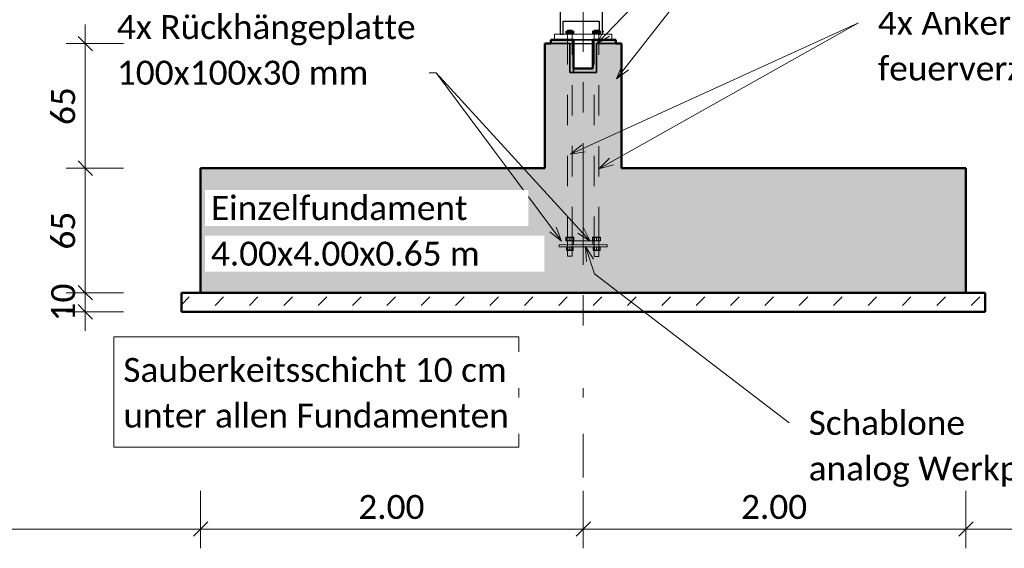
# Model space of a CAD drawing. Header units: metres. Extents: x -3 to 135, y -4 to 27.
# Tile 58 of 81: x 78.39 to 83.53, y -2.48 to 0.27. Entities that reach past the tile are written whole.
import ezdxf

# ---------------------------------------------------------------- set-up
doc = ezdxf.new("R2010")
doc.units = ezdxf.units.M
for name, pattern in [('Rasterlinie', [1.11125, 0.635, -0.15875, 0.15875, -0.15875]), ('Strich', [0.3175, 0.15875, -0.15875]), ('Verdeckt', [0.15, 0.1, -0.05])]:
    doc.linetypes.add(name, pattern=pattern)
for name, color, linetype, lineweight in [('_Verdeckte Linien_', 7, 'Strich', 18), ('A-ANNO-DIMS', 211, 'Continuous', 9), ('A-ANNO-DIMS-50', 211, 'Continuous', 9), ('A-DETL-THIN', 151, 'Continuous', 18), ('A-FLOR', 192, 'Continuous', 35), ('A-FLOR-PATT', 8, 'Continuous', 50), ('S-BEAM', 12, 'Continuous', 35), ('S-FNDN', 32, 'Continuous', 35), ('S-FNDN-HDLN', 4, 'Verdeckt', 25), ('S-GRID', 1, 'Continuous', 9), ('Text', 250, 'Continuous', 9), ('Tragwerksverbindungen', 7, 'Continuous', 18)]:
    doc.layers.add(name, color=color, linetype=linetype, lineweight=lineweight)
doc.styles.add('Calibri_1', font='calibri.ttf', dxfattribs={"height": 0.125})
doc.dimstyles.new('DIM25', dxfattribs={"dimscale": 0.3048, "dimtxt": 0.147169, "dimasz": 0.246063, "dimexe": 0.328084, "dimexo": 0.0625, "dimgap": 0.016404, "dimtad": 1, "dimrnd": 0.001, "dimzin": 0, "dimdsep": 46, "dimtxsty": 'Calibri_1', "dimblk1": 'OBLIQUE', "dimblk2": 'OBLIQUE', "dimsah": 1, "dimcen": 0.09, "dimdle": 0.328084, "dimadec": 0, "dimazin": 0, "dimtfac": 1, "dimtdec": 4, "dimtix": 1, "dimtmove": 0, "dimatfit": 3, "dimfxl": 0.656168, "dimfxlon": 1, "dimtvp": 1, "dimtolj": 1, "dimtzin": 0, "dimlwd": 18, "dimlwe": 18, "dimarcsym": 2})
doc.dimstyles.new('DIM25_1', dxfattribs={"dimscale": 0.3048, "dimtxt": 0.147169, "dimasz": 0.246063, "dimexe": 0.328084, "dimexo": 0.0625, "dimgap": 0.016404, "dimtad": 1, "dimdec": 1, "dimlfac": 100, "dimrnd": 0.1, "dimdsep": 46, "dimtxsty": 'Calibri_1', "dimblk1": 'OBLIQUE', "dimblk2": 'OBLIQUE', "dimsah": 1, "dimcen": 0.09, "dimdle": 0.328084, "dimadec": 0, "dimazin": 0, "dimtfac": 1, "dimtdec": 4, "dimtix": 1, "dimtmove": 0, "dimatfit": 3, "dimfxl": 0.656168, "dimfxlon": 1, "dimtvp": 1, "dimtolj": 1, "dimtzin": 0, "dimlwd": 18, "dimlwe": 18, "dimarcsym": 2})
pattern_1 = [(45, (72.76133, 2.195), (-0.0898026, 0.0898026), [0.0635, -0.0635])]

# ---------------------------------------------------------------- blocks, each defined once
blk = doc.blocks.new('SP-TV-AP-Rechteck_002 - AP-Rechteck-1128527-1 - 1')
at = {"layer": 'Tragwerksverbindungen'}
for p, q in [((2.4135, 0.2), (2.7135, 0.2)), ((2.4135, 0.17), (2.4135, 0.2)), ((2.7135, 0.17), (2.4135, 0.17)), ((2.7135, 0.2), (2.7135, 0.17))]:
    blk.add_line(p, q, dxfattribs=at)
blk = doc.blocks.new('SP-TV-AP-Rechteck_002 - AP-Rechteck-1128540-1 - 1')
at = {"layer": 'Tragwerksverbindungen'}
for p, q in [((2.4385, -0.9), (2.6885, -0.9)), ((2.4385, -0.91), (2.4385, -0.9)), ((2.6885, -0.91), (2.4385, -0.91)), ((2.6885, -0.9), (2.6885, -0.91))]:
    blk.add_line(p, q, dxfattribs=at)
blk = doc.blocks.new('SP-TV-Schraube_Mutter_001 - M24-V46-1 - 1')
at = {"layer": 'Tragwerksverbindungen', "linetype": 'Strich'}
for points in [[(10.4831, 0.2), (10.4831, 0.215), (10.4727, 0.215), (10.4727, 0.2)], [(10.4831, 0.2), (10.5039, 0.2), (10.5039, 0.215), (10.4831, 0.215)], [(10.5143, 0.2), (10.5143, 0.215), (10.5039, 0.215), (10.5039, 0.2)]]:
    blk.add_hatch(color=142, dxfattribs=at).paths.add_polyline_path(points)
at = {"layer": '_Verdeckte Linien_'}
for p, q in [((10.4815, 0.2), (10.4815, -0.8605)), ((10.5055, -0.8605), (10.5055, 0.2)), ((10.4727, -0.8605), (10.4831, -0.8605)), ((10.4727, -0.8795), (10.4727, -0.8605)), ((10.4831, -0.8605), (10.5039, -0.8605)), ((10.4831, -0.8795), (10.4831, -0.8605)), ((10.5039, -0.8605), (10.5143, -0.8605)), ((10.5039, -0.8795), (10.5039, -0.8605)), ((10.5143, -0.8795), (10.5143, -0.8605)), ((10.4831, -0.8795), (10.4727, -0.8795)), ((10.4815, -0.8795), (10.4815, -0.9602)), ((10.5039, -0.8795), (10.4831, -0.8795)), ((10.5143, -0.8795), (10.5039, -0.8795)), ((10.5055, -0.9602), (10.5055, -0.8795)), ((10.4815, -0.9602), (10.4935, -0.9602)), ((10.4819, -0.9602), (10.4935, -0.9602)), ((10.4935, -0.9602), (10.5051, -0.9602)), ((10.4935, -0.9602), (10.5055, -0.9602))]:
    blk.add_line(p, q, dxfattribs=at)
at = {"layer": 'Tragwerksverbindungen'}
for p, q in [((10.4727, 0.215), (10.4831, 0.215)), ((10.4727, 0.2), (10.4727, 0.215)), ((10.4831, 0.215), (10.5039, 0.215)), ((10.4831, 0.2), (10.4831, 0.215)), ((10.5039, 0.215), (10.5143, 0.215)), ((10.5039, 0.2), (10.5039, 0.215)), ((10.5143, 0.2), (10.5143, 0.215)), ((10.4831, 0.2), (10.4727, 0.2)), ((10.5039, 0.2), (10.4831, 0.2)), ((10.5143, 0.2), (10.5039, 0.2))]:
    blk.add_line(p, q, dxfattribs=at)
blk = doc.blocks.new('SP-TV-Mutter_001 - M24-V54-1 - 1')
at = {"layer": '_Verdeckte Linien_'}
for p, q in [((26.4773, -0.91), (26.4755, -0.911)), ((26.4755, -0.9264), (26.4755, -0.9126)), ((26.4819, -0.91), (26.4779, -0.91)), ((26.4935, -0.91), (26.4779, -0.91)), ((26.5092, -0.91), (26.4935, -0.91)), ((26.4935, -0.9264), (26.4935, -0.9126)), ((26.5043, -0.91), (26.504, -0.91)), ((26.5092, -0.91), (26.5052, -0.91)), ((26.5115, -0.911), (26.5097, -0.91)), ((26.5115, -0.9264), (26.5115, -0.9126)), ((26.4755, -0.928), (26.4773, -0.929)), ((26.4779, -0.929), (26.4935, -0.929)), ((26.4779, -0.929), (26.4819, -0.929)), ((26.4935, -0.929), (26.5092, -0.929)), ((26.5052, -0.929), (26.5092, -0.929)), ((26.5097, -0.929), (26.5115, -0.928))]:
    blk.add_line(p, q, dxfattribs=at)
for points in [[(26.4755, -0.9126), (26.4755, -0.9116), (26.4755, -0.911), (26.4755, -0.911)], [(26.4755, -0.911), (26.4755, -0.911), (26.4755, -0.9116), (26.4755, -0.9126)], [(26.4935, -0.9126), (26.4906, -0.9116), (26.4846, -0.9105), (26.4786, -0.9116), (26.4755, -0.9126)], [(26.5115, -0.9126), (26.5086, -0.9116), (26.5026, -0.9105), (26.4966, -0.9116), (26.4935, -0.9126)], [(26.5115, -0.9126), (26.5115, -0.9116), (26.5115, -0.911), (26.5115, -0.911)], [(26.5115, -0.911), (26.5115, -0.911), (26.5115, -0.9116), (26.5115, -0.9126)], [(26.4755, -0.9264), (26.4755, -0.9274), (26.4755, -0.928), (26.4755, -0.928)], [(26.4755, -0.928), (26.4755, -0.928), (26.4755, -0.9274), (26.4755, -0.9264)], [(26.4755, -0.9264), (26.4786, -0.9274), (26.4846, -0.9285), (26.4906, -0.9274), (26.4935, -0.9264)], [(26.4935, -0.9264), (26.4966, -0.9274), (26.5026, -0.9285), (26.5086, -0.9274), (26.5115, -0.9264)], [(26.5115, -0.9264), (26.5115, -0.9274), (26.5115, -0.928), (26.5115, -0.928)], [(26.5115, -0.928), (26.5115, -0.928), (26.5115, -0.9274), (26.5115, -0.9264)]]:
    blk.add_open_spline(points, degree=3, dxfattribs=at)
blk = doc.blocks.new('SP-TV-Mutter_001 - M24-V55-1 - 1')
at = {"layer": '_Verdeckte Linien_'}
for p, q in [((26.4773, -0.861), (26.4755, -0.862)), ((26.4755, -0.8774), (26.4755, -0.8636)), ((26.4819, -0.861), (26.4779, -0.861)), ((26.4935, -0.861), (26.4779, -0.861)), ((26.5092, -0.861), (26.4935, -0.861)), ((26.4935, -0.8774), (26.4935, -0.8636)), ((26.5092, -0.861), (26.5052, -0.861)), ((26.5115, -0.862), (26.5097, -0.861)), ((26.5115, -0.8774), (26.5115, -0.8636)), ((26.4755, -0.879), (26.4773, -0.88)), ((26.4779, -0.88), (26.4935, -0.88)), ((26.4779, -0.88), (26.4819, -0.88)), ((26.4935, -0.88), (26.5092, -0.88)), ((26.504, -0.88), (26.5043, -0.88)), ((26.5052, -0.88), (26.5092, -0.88)), ((26.5097, -0.88), (26.5115, -0.879))]:
    blk.add_line(p, q, dxfattribs=at)
for points in [[(26.4755, -0.8636), (26.4755, -0.8626), (26.4755, -0.862), (26.4755, -0.862)], [(26.4755, -0.862), (26.4755, -0.862), (26.4755, -0.8626), (26.4755, -0.8636)], [(26.4935, -0.8636), (26.4906, -0.8626), (26.4846, -0.8615), (26.4786, -0.8626), (26.4755, -0.8636)], [(26.5115, -0.8636), (26.5086, -0.8626), (26.5026, -0.8615), (26.4966, -0.8626), (26.4935, -0.8636)], [(26.5115, -0.8636), (26.5115, -0.8626), (26.5115, -0.862), (26.5115, -0.862)], [(26.5115, -0.862), (26.5115, -0.862), (26.5115, -0.8626), (26.5115, -0.8636)], [(26.4755, -0.8774), (26.4755, -0.8784), (26.4755, -0.879), (26.4755, -0.879)], [(26.4755, -0.879), (26.4755, -0.879), (26.4755, -0.8784), (26.4755, -0.8774)], [(26.4755, -0.8774), (26.4786, -0.8784), (26.4846, -0.8795), (26.4906, -0.8784), (26.4935, -0.8774)], [(26.4935, -0.8774), (26.4966, -0.8784), (26.5026, -0.8795), (26.5086, -0.8784), (26.5115, -0.8774)], [(26.5115, -0.8774), (26.5115, -0.8784), (26.5115, -0.879), (26.5115, -0.879)], [(26.5115, -0.879), (26.5115, -0.879), (26.5115, -0.8784), (26.5115, -0.8774)]]:
    blk.add_open_spline(points, degree=3, dxfattribs=at)
blk = doc.blocks.new('SP-TV-Schraube_Mutter_001 - M24-V49-1 - 1')
at = {"layer": 'Tragwerksverbindungen', "linetype": 'Strich'}
for points in [[(10.6231, 0.2), (10.6231, 0.215), (10.6127, 0.215), (10.6127, 0.2)], [(10.6231, 0.2), (10.6439, 0.2), (10.6439, 0.215), (10.6231, 0.215)], [(10.6439, 0.2), (10.6475, 0.2), (10.6475, 0.215), (10.6439, 0.215)]]:
    blk.add_hatch(color=142, dxfattribs=at).paths.add_polyline_path(points)
at = {"layer": '_Verdeckte Linien_'}
for p, q in [((10.6476, 0.215), (10.6543, 0.215)), ((10.6543, 0.215), (10.6543, 0.2)), ((10.6215, 0.2), (10.6215, -0.8606)), ((10.6455, -0.8606), (10.6455, 0.2)), ((10.6127, -0.8606), (10.6231, -0.8606)), ((10.6127, -0.8606), (10.6127, -0.8796)), ((10.6231, -0.8606), (10.6439, -0.8606)), ((10.6231, -0.8796), (10.6231, -0.8606)), ((10.6439, -0.8606), (10.6543, -0.8606)), ((10.6439, -0.8606), (10.6439, -0.8796)), ((10.6543, -0.8606), (10.6543, -0.8796)), ((10.6231, -0.8796), (10.6127, -0.8796)), ((10.6215, -0.8796), (10.6215, -0.9617)), ((10.6439, -0.8796), (10.6231, -0.8796)), ((10.6543, -0.8796), (10.6439, -0.8796)), ((10.6455, -0.9617), (10.6455, -0.8796)), ((10.6215, -0.9617), (10.6335, -0.9617)), ((10.6219, -0.9617), (10.6335, -0.9617)), ((10.6335, -0.9617), (10.6451, -0.9617)), ((10.6335, -0.9617), (10.6455, -0.9617))]:
    blk.add_line(p, q, dxfattribs=at)
at = {"layer": 'Tragwerksverbindungen'}
for p, q in [((10.6127, 0.215), (10.6231, 0.215)), ((10.6127, 0.215), (10.6127, 0.2)), ((10.6231, 0.215), (10.6439, 0.215)), ((10.6231, 0.2), (10.6231, 0.215)), ((10.6439, 0.215), (10.6475, 0.215)), ((10.6439, 0.215), (10.6439, 0.2)), ((10.6231, 0.2), (10.6127, 0.2)), ((10.6439, 0.2), (10.6231, 0.2)), ((10.6543, 0.2), (10.6439, 0.2))]:
    blk.add_line(p, q, dxfattribs=at)
blk = doc.blocks.new('SP-TV-Mutter_001 - M24-1128538-1 - 1')
at = {"layer": '_Verdeckte Linien_'}
for p, q in [((2.6173, -0.91), (2.6155, -0.911)), ((2.6155, -0.9126), (2.6155, -0.9264)), ((2.6219, -0.91), (2.6179, -0.91)), ((2.6335, -0.91), (2.6179, -0.91)), ((2.6492, -0.91), (2.6335, -0.91)), ((2.6335, -0.9264), (2.6335, -0.9126)), ((2.6492, -0.91), (2.6452, -0.91)), ((2.6515, -0.911), (2.6497, -0.91)), ((2.6515, -0.9126), (2.6515, -0.9264)), ((2.6155, -0.928), (2.6173, -0.929)), ((2.6179, -0.929), (2.6335, -0.929)), ((2.6179, -0.929), (2.6219, -0.929)), ((2.6335, -0.929), (2.6492, -0.929)), ((2.6452, -0.929), (2.6492, -0.929)), ((2.6497, -0.929), (2.6515, -0.928))]:
    blk.add_line(p, q, dxfattribs=at)
for points in [[(2.6335, -0.9126), (2.6305, -0.9116), (2.6244, -0.9105), (2.6185, -0.9116), (2.6155, -0.9126)], [(2.6155, -0.9126), (2.6155, -0.9116), (2.6155, -0.911), (2.6155, -0.911)], [(2.6155, -0.911), (2.6155, -0.911), (2.6155, -0.9116), (2.6155, -0.9126)], [(2.6515, -0.9126), (2.6486, -0.9116), (2.6426, -0.9105), (2.6366, -0.9116), (2.6335, -0.9126)], [(2.6515, -0.9126), (2.6515, -0.9116), (2.6515, -0.911), (2.6515, -0.911)], [(2.6515, -0.911), (2.6515, -0.911), (2.6515, -0.9116), (2.6515, -0.9126)], [(2.6155, -0.9264), (2.6185, -0.9274), (2.6244, -0.9285), (2.6305, -0.9274), (2.6335, -0.9264)], [(2.6155, -0.9264), (2.6155, -0.9274), (2.6155, -0.928), (2.6155, -0.928)], [(2.6155, -0.928), (2.6155, -0.928), (2.6155, -0.9274), (2.6155, -0.9264)], [(2.6335, -0.9264), (2.6366, -0.9274), (2.6426, -0.9285), (2.6486, -0.9274), (2.6515, -0.9264)], [(2.6515, -0.9264), (2.6515, -0.9274), (2.6515, -0.928), (2.6515, -0.928)], [(2.6515, -0.928), (2.6515, -0.928), (2.6515, -0.9274), (2.6515, -0.9264)]]:
    blk.add_open_spline(points, degree=3, dxfattribs=at)
blk = doc.blocks.new('SP-TV-AP-Rechteck_002 - AP-Rechteck-1128539-1 - 1')
at = {"layer": '_Verdeckte Linien_'}
for p, q in [((2.5135, -0.88), (2.6135, -0.88)), ((2.5135, -0.9), (2.5135, -0.88)), ((2.6135, -0.9), (2.5135, -0.9)), ((2.6135, -0.88), (2.6135, -0.9))]:
    blk.add_line(p, q, dxfattribs=at)
blk = doc.blocks.new('DIMBLOCK134-1 - 1')
at = {"layer": 'A-ANNO-DIMS-50', "lineweight": 18}
for p, q in [((83.3309, -2.3844), (83.3309, -2.1844)), ((87.3309, -2.3844), (87.3309, -2.1844)), ((87.3309, -2.3844), (83.3309, -2.3844)), ((83.3309, -2.3844), (83.3309, -2.4844)), ((87.3309, -2.3844), (87.3309, -2.4844))]:
    blk.add_line(p, q, dxfattribs=at)
at = {"layer": 'A-ANNO-DIMS-50', "lineweight": 35}
for p, q in [((83.3309, -2.3844), (83.3684, -2.3469)), ((87.3309, -2.3844), (87.3684, -2.3469)), ((83.3309, -2.3844), (83.2934, -2.4219)), ((87.3309, -2.3844), (87.2934, -2.4219))]:
    blk.add_line(p, q, dxfattribs=at)
at = {"layer": 'A-ANNO-DIMS-50', "color": 0, "lineweight": 18, "insert": (85.1557, -2.2061), "char_height": 0.125, "width": 0.420292, "attachment_point": 1, "line_spacing_factor": 1.158048, "style": 'Calibri_1'}
blk.add_mtext('4.00', dxfattribs=at)
blk = doc.blocks.new('_Oblique')
at = {"color": 0, "linetype": 'ByBlock', "lineweight": -2}
blk.add_line((-0.5, -0.5), (0.5, 0.5), dxfattribs=at)
blk = doc.blocks.new('DIMBLOCK135-1 - 1')
at = {"layer": 'A-ANNO-DIMS-50', "lineweight": 18}
for p, q in [((81.3309, -2.3844), (81.3309, -2.1844)), ((83.3309, -2.3844), (83.3309, -2.1844)), ((83.3309, -2.3844), (81.3309, -2.3844)), ((81.3309, -2.3844), (81.3309, -2.4844)), ((83.3309, -2.3844), (83.3309, -2.4844))]:
    blk.add_line(p, q, dxfattribs=at)
at = {"layer": 'A-ANNO-DIMS-50', "lineweight": 35}
for p, q in [((81.3309, -2.3844), (81.3684, -2.3469)), ((83.3309, -2.3844), (83.3684, -2.3469)), ((81.3309, -2.3844), (81.2934, -2.4219)), ((83.3309, -2.3844), (83.2934, -2.4219))]:
    blk.add_line(p, q, dxfattribs=at)
at = {"layer": 'A-ANNO-DIMS-50', "color": 0, "lineweight": 18, "insert": (82.1557, -2.2061), "char_height": 0.125, "width": 0.420292, "attachment_point": 1, "line_spacing_factor": 1.158048, "style": 'Calibri_1'}
blk.add_mtext('2.00', dxfattribs=at)
blk = doc.blocks.new('DIMBLOCK136-1 - 1')
at = {"layer": 'A-ANNO-DIMS-50', "lineweight": 18}
for p, q in [((79.3309, -2.3844), (79.3309, -2.1844)), ((81.3309, -2.3844), (81.3309, -2.1844)), ((81.3309, -2.3844), (79.3309, -2.3844)), ((79.3309, -2.3844), (79.3309, -2.4844)), ((81.3309, -2.3844), (81.3309, -2.4844))]:
    blk.add_line(p, q, dxfattribs=at)
at = {"layer": 'A-ANNO-DIMS-50', "lineweight": 35}
for p, q in [((79.3309, -2.3844), (79.3684, -2.3469)), ((81.3309, -2.3844), (81.3684, -2.3469)), ((79.3309, -2.3844), (79.2934, -2.4219)), ((81.3309, -2.3844), (81.2934, -2.4219))]:
    blk.add_line(p, q, dxfattribs=at)
at = {"layer": 'A-ANNO-DIMS-50', "color": 0, "lineweight": 18, "insert": (80.1557, -2.2061), "char_height": 0.125, "width": 0.420292, "attachment_point": 1, "line_spacing_factor": 1.158048, "style": 'Calibri_1'}
blk.add_mtext('2.00', dxfattribs=at)
blk = doc.blocks.new('DIMBLOCK137-1 - 1')
at = {"layer": 'A-ANNO-DIMS-50', "lineweight": 18}
for p, q in [((75.3309, -2.3844), (75.3309, -2.1844)), ((79.3309, -2.3844), (79.3309, -2.1844)), ((79.3309, -2.3844), (75.3309, -2.3844)), ((75.3309, -2.3844), (75.3309, -2.4844)), ((79.3309, -2.3844), (79.3309, -2.4844))]:
    blk.add_line(p, q, dxfattribs=at)
at = {"layer": 'A-ANNO-DIMS-50', "lineweight": 35}
for p, q in [((75.3309, -2.3844), (75.3684, -2.3469)), ((79.3309, -2.3844), (79.3684, -2.3469)), ((75.3309, -2.3844), (75.2934, -2.4219)), ((79.3309, -2.3844), (79.2934, -2.4219))]:
    blk.add_line(p, q, dxfattribs=at)
at = {"layer": 'A-ANNO-DIMS-50', "color": 0, "lineweight": 18, "insert": (77.1557, -2.2061), "char_height": 0.125, "width": 0.420292, "attachment_point": 1, "line_spacing_factor": 1.158048, "style": 'Calibri_1'}
blk.add_mtext('4.00', dxfattribs=at)
blk = doc.blocks.new('DIMBLOCK148-1 - 1')
at = {"layer": 'A-ANNO-DIMS-50', "lineweight": 18}
for p, q in [((78.7286, 0.25), (78.7286, -0.5)), ((78.7286, 0.15), (78.6286, 0.15)), ((78.7286, 0.15), (78.9286, 0.15)), ((78.7286, -0.5), (78.6286, -0.5)), ((78.7286, -0.5), (78.9286, -0.5))]:
    blk.add_line(p, q, dxfattribs=at)
at = {"layer": 'A-ANNO-DIMS-50', "lineweight": 35}
for p, q in [((78.7286, 0.15), (78.6911, 0.1875)), ((78.7286, 0.15), (78.7661, 0.1125)), ((78.7286, -0.5), (78.6911, -0.4625)), ((78.7286, -0.5), (78.7661, -0.5375))]:
    blk.add_line(p, q, dxfattribs=at)
at = {"layer": 'A-ANNO-DIMS-50', "color": 0, "lineweight": 18, "insert": (78.5504, -0.2751), "char_height": 0.125, "width": 0.240167, "attachment_point": 1, "rotation": 90, "line_spacing_factor": 1.158048, "style": 'Calibri_1'}
blk.add_mtext('65', dxfattribs=at)
blk = doc.blocks.new('DIMBLOCK149-1 - 1')
at = {"layer": 'A-ANNO-DIMS-50', "lineweight": 35}
for p, q in [((78.7286, -0.5), (78.6911, -0.4625)), ((78.7286, -0.5), (78.7661, -0.5375)), ((78.7286, -1.15), (78.6911, -1.1125)), ((78.7286, -1.15), (78.7661, -1.1875))]:
    blk.add_line(p, q, dxfattribs=at)
at = {"layer": 'A-ANNO-DIMS-50', "lineweight": 18}
for p, q in [((78.7286, -0.5), (78.6286, -0.5)), ((78.7286, -0.5), (78.7286, -1.15)), ((78.7286, -0.5), (78.9286, -0.5)), ((78.7286, -1.15), (78.6286, -1.15)), ((78.7286, -1.15), (78.9286, -1.15))]:
    blk.add_line(p, q, dxfattribs=at)
at = {"layer": 'A-ANNO-DIMS-50', "color": 0, "lineweight": 18, "insert": (78.5504, -0.9251), "char_height": 0.125, "width": 0.240167, "attachment_point": 1, "rotation": 90, "line_spacing_factor": 1.158048, "style": 'Calibri_1'}
blk.add_mtext('65', dxfattribs=at)
blk = doc.blocks.new('DIMBLOCK150-1 - 1')
at = {"layer": 'A-ANNO-DIMS-50', "lineweight": 35}
for p, q in [((78.7286, -1.15), (78.6911, -1.1125)), ((78.7286, -1.15), (78.7661, -1.1875)), ((78.7286, -1.25), (78.6911, -1.2125)), ((78.7286, -1.25), (78.7661, -1.2875))]:
    blk.add_line(p, q, dxfattribs=at)
at = {"layer": 'A-ANNO-DIMS-50', "lineweight": 18}
for p, q in [((78.7286, -1.15), (78.6286, -1.15)), ((78.7286, -1.15), (78.7286, -1.35)), ((78.7286, -1.15), (78.9286, -1.15)), ((78.7286, -1.25), (78.6286, -1.25)), ((78.7286, -1.25), (78.9286, -1.25))]:
    blk.add_line(p, q, dxfattribs=at)
at = {"layer": 'A-ANNO-DIMS-50', "color": 0, "lineweight": 18, "insert": (78.5504, -1.3001), "char_height": 0.125, "width": 0.240167, "attachment_point": 1, "rotation": 90, "line_spacing_factor": 1.158048, "style": 'Calibri_1'}
blk.add_mtext('10', dxfattribs=at)

msp = doc.modelspace()

# ---------------------------------------------------------------- hatches: boundary and pattern name
at = {"layer": 'A-FLOR-PATT', "lineweight": 35}
h = msp.add_hatch(color=256, dxfattribs=at)
h.paths.add_polyline_path([(81.2609, 0.15), (81.2609, 0.17), (81.1609, 0.17), (81.1609, 0.15)])
h.paths.add_polyline_path([(81.5009, 0.15), (81.5009, 0.17), (81.4009, 0.17), (81.4009, 0.15)])
for points in [[(81.2609, 0), (81.2809, 0), (81.2809, 0.17), (81.2609, 0.17), (81.2609, 0.15)], [(81.4009, 0), (81.4009, 0.17), (81.3809, 0.17), (81.3809, 0)], [(81.2809, 0), (81.3809, 0), (81.3809, 0.02), (81.2809, 0.02)]]:
    msp.add_hatch(color=256, dxfattribs=at).paths.add_polyline_path(points)
at = {"layer": 'A-FLOR-PATT', "lineweight": 18}
h = msp.add_hatch(dxfattribs=at)
h.set_pattern_fill('FP_1', color=256, style=0, pattern_type=2)
h.set_pattern_definition(pattern_1)
h.paths.add_polyline_path([(81.7242, -1.25), (83.4309, -1.25), (83.4309, -1.15), (79.2309, -1.15), (79.2309, -1.25), (81.3219, -1.25)])
h = msp.add_hatch(dxfattribs=at)
h.set_pattern_fill('FP_1', color=256, style=0, pattern_type=2)
h.set_pattern_definition(pattern_1)
h.paths.add_polyline_path([(81.7242, -1.25), (83.4309, -1.25), (83.4309, -1.15), (79.2309, -1.15), (79.2309, -1.25), (81.3219, -1.25)])
at = {"layer": 'S-FNDN'}
msp.add_hatch(color=256, dxfattribs=at).paths.add_polyline_path([(81.3219, -0.5), (81.5309, -0.5), (81.5309, 0.15), (81.4009, 0.15), (81.4009, 0), (81.2609, 0), (81.2609, 0.15), (81.1309, 0.15), (81.1309, -0.5)])
h = msp.add_hatch(color=256, dxfattribs=at)
h.paths.add_polyline_path([(79.3309, -1.15), (83.3309, -1.15), (83.3309, -0.5), (79.3309, -0.5)])
h.paths.add_polyline_path([(81.2716, -0.91), (81.2059, -0.91), (81.2059, -0.9), (81.4559, -0.9), (81.4559, -0.91), (81.3219, -0.91)])

# ---------------------------------------------------------------- linework, layer by layer
at = {"layer": 'A-DETL-THIN'}
for p, q in [((81.2489, 0.2), (81.2489, 0.22)), ((81.2489, 0.22), (81.2728, 0.22)), ((81.2505, 0.215), (81.2505, 0.2)), ((81.2712, 0.215), (81.2712, 0.2)), ((81.2728, 0.22), (81.2728, 0.2)), ((81.3889, 0.2), (81.3889, 0.22)), ((81.3889, 0.22), (81.4128, 0.22)), ((81.4128, 0.22), (81.4128, 0.2)), ((81.2505, -0.8605), (81.2505, -0.88)), ((81.2712, -0.861), (81.2712, -0.88)), ((81.3905, -0.8609), (81.3905, -0.8799)), ((81.4112, -0.8609), (81.4112, -0.8799)), ((81.2505, -0.91), (81.2505, -0.929)), ((81.2712, -0.91), (81.2712, -0.929)), ((81.3905, -0.91), (81.3905, -0.929)), ((81.4112, -0.91), (81.4112, -0.929)), ((81.3829, -0.928), (81.3847, -0.929))]:
    msp.add_line(p, q, dxfattribs=at)
at = {"layer": 'A-FLOR', "lineweight": 50}
for p, q in [((83.4309, -1.15), (79.2309, -1.15)), ((79.2309, -1.15), (79.2309, -1.25)), ((83.4309, -1.15), (79.2309, -1.15)), ((79.2309, -1.15), (79.2309, -1.25)), ((83.4309, -1.25), (83.4309, -1.15)), ((83.4309, -1.25), (83.4309, -1.15)), ((79.2309, -1.25), (83.4309, -1.25)), ((79.2309, -1.25), (83.4309, -1.25))]:
    msp.add_line(p, q, dxfattribs=at)
at = {"layer": 'S-BEAM', "lineweight": 25}
for p, q in [((81.2109, 0.4667), (81.2109, 0.2)), ((81.4309, 0.2), (81.4309, 0.4667)), ((81.2269, 0.2), (81.2269, 0.2666)), ((81.2269, 0.2666), (81.4149, 0.2666)), ((81.4149, 0.2666), (81.4149, 0.2)), ((81.2109, 0.2), (81.2269, 0.2)), ((81.4149, 0.2), (81.4309, 0.2))]:
    msp.add_line(p, q, dxfattribs=at)
at = {"layer": 'S-FNDN', "lineweight": 50}
for p, q in [((81.2609, 0.17), (81.1609, 0.17)), ((81.1609, 0.17), (81.1609, 0.15)), ((81.2809, 0.17), (81.2609, 0.17)), ((81.2809, 0.02), (81.2809, 0.17)), ((81.4009, 0.17), (81.3809, 0.17)), ((81.3809, 0.17), (81.3809, 0.02)), ((81.5009, 0.17), (81.4009, 0.17)), ((81.5009, 0.15), (81.5009, 0.17)), ((81.1609, 0.15), (81.1309, 0.15)), ((81.1309, 0.15), (81.1309, -0.5)), ((81.5309, 0.15), (81.5009, 0.15)), ((81.5309, -0.5), (81.5309, 0.15)), ((81.3809, 0.02), (81.2809, 0.02)), ((81.1309, -0.5), (79.3309, -0.5)), ((79.3309, -0.5), (79.3309, -1.15)), ((83.3309, -0.5), (81.5309, -0.5)), ((83.3309, -1.15), (83.3309, -0.5)), ((79.3309, -1.15), (83.3309, -1.15))]:
    msp.add_line(p, q, dxfattribs=at)
at = {"layer": 'S-FNDN'}
for p, q in [((81.2809, 0.17), (81.3809, 0.17)), ((81.2809, 0.17), (81.2809, 0.02)), ((81.2609, 0.15), (81.1609, 0.15)), ((81.1609, 0.15), (81.2609, 0.15)), ((81.2609, 0.15), (81.2609, 0)), ((81.2609, 0), (81.2609, 0.15)), ((81.2809, 0.15), (81.2809, 0)), ((81.5009, 0.15), (81.4009, 0.15)), ((81.4009, 0.15), (81.4009, 0)), ((81.4009, 0.15), (81.5009, 0.15)), ((81.4009, 0), (81.4009, 0.15)), ((81.4009, 0), (81.4009, 0.15)), ((81.2809, 0), (81.2809, 0.02)), ((81.2609, 0), (81.2809, 0)), ((81.2809, 0), (81.2609, 0)), ((81.3809, 0), (81.2809, 0)), ((81.2809, 0), (81.4009, 0)), ((81.2809, 0), (81.3809, 0)), ((81.4009, 0), (81.3809, 0)), ((81.3809, 0), (81.4009, 0))]:
    msp.add_line(p, q, dxfattribs=at)
at = {"layer": 'S-FNDN-HDLN'}
for p, q in [((81.2609, 0.15), (81.2809, 0.15)), ((81.2809, 0.15), (81.4009, 0.15))]:
    msp.add_line(p, q, dxfattribs=at)
at = {"layer": 'S-GRID', "linetype": 'Rasterlinie'}
msp.add_line((81.3309, -2.1152), (81.3309, 7.0146), dxfattribs=at)
at = {"layer": 'Text'}
for p, q in [((81.4016, 0.1498), (83.7353, 2.5675)), ((81.5047, -0.0332), (81.9403, 0.5217)), ((81.2646, -0.4273), (82.7692, 0.2585)), ((81.4131, -0.5027), (82.7692, 0.2585)), ((81.4016, 0.1498), (81.4392, 0.2177)), ((81.4016, 0.1498), (81.4681, 0.1898)), ((81.5047, -0.0332), (81.5352, 0.0382)), ((81.5047, -0.0332), (81.5668, 0.0134)), ((80.5631, -0.0017), (80.3152, -0.0017)), ((81.368, -0.8807), (80.5631, -0.0017)), ((81.218, -0.8804), (80.5631, -0.0017)), ((81.2646, -0.4273), (81.3245, -0.3779)), ((81.2646, -0.4273), (81.3412, -0.4145)), ((81.4131, -0.5027), (81.4687, -0.4484)), ((81.4131, -0.5027), (81.4884, -0.4835)), ((81.218, -0.8804), (81.1893, -0.8083)), ((81.368, -0.8807), (81.3322, -0.8118)), ((81.218, -0.8804), (81.1571, -0.8323)), ((81.368, -0.8807), (81.3025, -0.839)), ((81.3428, -0.9094), (81.3853, -0.9744)), ((81.3428, -0.9094), (81.3472, -0.9869)), ((81.3428, -0.9094), (81.3897, -1.052)), ((81.3897, -1.052), (82.4077, -1.8298))]:
    msp.add_line(p, q, dxfattribs=at)
at = {"layer": 'Text', "flags": 128}
msp.add_lwpolyline([(78.8777, -1.3807), (80.9952, -1.3807), (80.9952, -1.9567), (78.8777, -1.9567)], close=True, dxfattribs=at)

# ---------------------------------------------------------------- block references
at = {"layer": '_Verdeckte Linien_'}
for name, p in [('SP-TV-Schraube_Mutter_001 - M24-V46-1 - 1', (70.7673, 0)), ('SP-TV-Schraube_Mutter_001 - M24-V49-1 - 1', (70.7673, 0)), ('SP-TV-Mutter_001 - M24-V55-1 - 1', (54.7673, 0)), ('SP-TV-Mutter_001 - M24-1128538-1 - 1', (78.7673, 0.049)), ('SP-TV-Mutter_001 - M24-V54-1 - 1', (54.7673, 0)), ('SP-TV-AP-Rechteck_002 - AP-Rechteck-1128539-1 - 1', (78.7673, 0)), ('SP-TV-Mutter_001 - M24-1128538-1 - 1', (78.7673, 0))]:
    msp.add_blockref(name, p, dxfattribs=at)
at = {"layer": 'Tragwerksverbindungen'}
for name in ['SP-TV-AP-Rechteck_002 - AP-Rechteck-1128527-1 - 1', 'SP-TV-AP-Rechteck_002 - AP-Rechteck-1128540-1 - 1']:
    msp.add_blockref(name, (78.7673, 0), dxfattribs=at)

# ---------------------------------------------------------------- texts
at = {"layer": 'Text', "color": 7, "char_height": 0.125, "attachment_point": 1, "style": 'Calibri_1', "bg_fill": 3, "box_fill_scale": 1.25, "bg_fill_color": 256, "bg_fill_true_color": 13158600, "bg_fill_transparency": 0}
for s, insert, width in [('4x Rückhängeplatte', (78.894, 0.2989), 1.895991), ('100x100x30 mm', (78.894, 0.0608), 1.599367), ('Schablone', (82.5093, -1.7673), 0.990084), ('analog Werkplanung AN', (82.5093, -2.0055), 2.328902)]:
    msp.add_mtext(s, dxfattribs=dict(at, insert=insert, width=width))
at = {"layer": 'Text', "color": 7, "char_height": 0.125, "attachment_point": 1, "style": 'Calibri_1'}
for s, insert, width in [('4x Ankerstange M24, 10.9, ', (82.8708, 0.321), 2.621518), ('feuerverzinkt', (82.8708, 0.0828), 1.2827)]:
    msp.add_mtext(s, dxfattribs=dict(at, insert=insert, width=width))

# ---------------------------------------------------------------- dimensions: what is measured, and where the dimension line sits
at = {"layer": 'A-ANNO-DIMS', "lineweight": 18}
for base, p1, p2, override, picture, middle in [((78.7286, -1.15), (78.9286, -0.5), (78.9286, -1.15), {"dimpost": '<>', "dimfxl": 0.65}, 'DIMBLOCK149-1 - 1', (78.6596, -0.825)), ((78.7286, -1.25), (78.9286, -1.15), (78.9286, -1.25), {"dimpost": '<>', "dimfxl": 0.1}, 'DIMBLOCK150-1 - 1', (78.6596, -1.2))]:
    dim = msp.add_linear_dim(base=base, p1=p1, p2=p2, angle=90, dimstyle='DIM25_1', override=override, dxfattribs=at)
    dim.commit()
    dim.dimension.update_dxf_attribs({"geometry": picture, "text_midpoint": middle})
for base, p1, p2, override, picture, middle in [((75.3309, -2.3844), (79.3309, -2.1844), (75.3309, -2.1844), {"dimpost": '<>', "dimfxl": 4}, 'DIMBLOCK137-1 - 1', (77.3309, -2.3153)), ((79.3309, -2.3844), (81.3309, -2.1844), (79.3309, -2.1844), {"dimpost": '<>', "dimfxl": 2}, 'DIMBLOCK136-1 - 1', (80.3309, -2.3153))]:
    dim = msp.add_linear_dim(base=base, p1=p1, p2=p2, dimstyle='DIM25', override=override, dxfattribs=at)
    dim.commit()
    dim.dimension.update_dxf_attribs({"geometry": picture, "text_midpoint": middle})

# ---------------------------------------------------------------- next in the draw order: texts
at = {"layer": 'Text', "color": 7, "char_height": 0.125, "attachment_point": 1, "style": 'Calibri_1', "bg_fill": 3, "box_fill_scale": 1.25, "bg_fill_color": 256, "bg_fill_true_color": 13158600, "bg_fill_transparency": 0}
for s, insert, width in [('Einzelfundament', (79.3853, -0.6458), 1.627426), ('4.00x4.00x0.65 m', (79.3853, -0.8839), 1.711603), ('Sauberkeitsschicht 10 cm', (78.9277, -1.4909), 2.433122), ('unter allen Fundamenten', (78.9277, -1.729), 2.441138)]:
    msp.add_mtext(s, dxfattribs=dict(at, insert=insert, width=width))

# ---------------------------------------------------------------- next in the draw order: dimensions: what is measured, and where the dimension line sits
at = {"layer": 'A-ANNO-DIMS', "lineweight": 18}
dim = msp.add_linear_dim(base=(78.7286, -0.5), p1=(78.9286, 0.15), p2=(78.9286, -0.5), angle=90, dimstyle='DIM25_1', override={"dimpost": '<>', "dimfxl": 0.65}, dxfattribs=at)
dim.commit()
dim.dimension.update_dxf_attribs({"geometry": 'DIMBLOCK148-1 - 1', "text_midpoint": (78.6596, -0.175)})
for base, p1, p2, override, picture, middle in [((81.3309, -2.3844), (83.3309, -2.1844), (81.3309, -2.1844), {"dimpost": '<>', "dimfxl": 2}, 'DIMBLOCK135-1 - 1', (82.3309, -2.3153)), ((83.3309, -2.3844), (87.3309, -2.1844), (83.3309, -2.1844), {"dimpost": '<>', "dimfxl": 4}, 'DIMBLOCK134-1 - 1', (85.3309, -2.3153))]:
    dim = msp.add_linear_dim(base=base, p1=p1, p2=p2, dimstyle='DIM25', override=override, dxfattribs=at)
    dim.commit()
    dim.dimension.update_dxf_attribs({"geometry": picture, "text_midpoint": middle})

doc.saveas('drawing.dxf')
